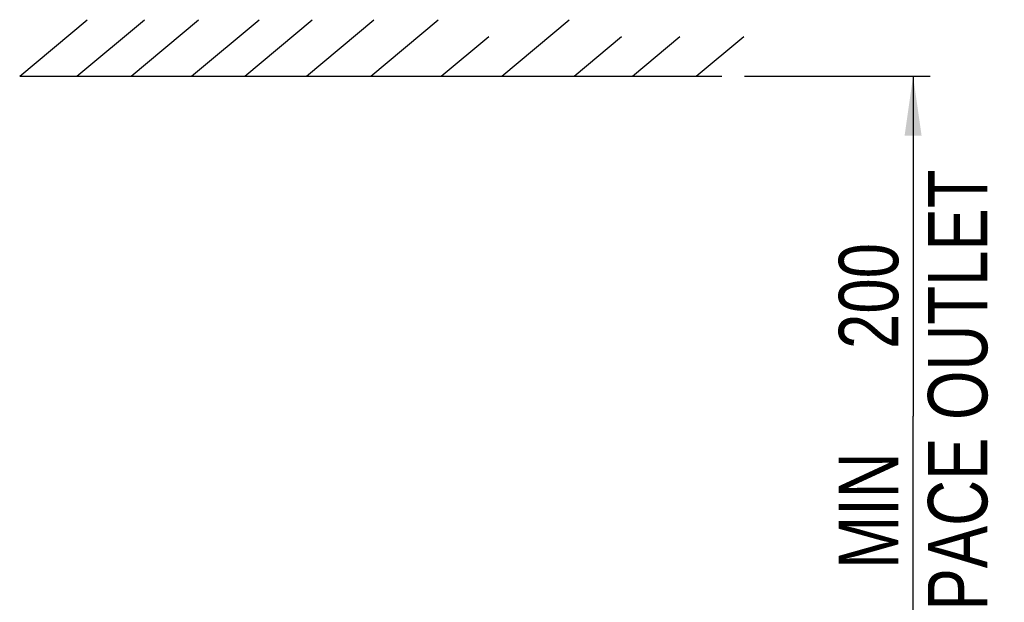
# Model space of a CAD drawing. Extents: x 0 to 594, y 0 to 420.
# Tile 14 of 51: x 71 to 129, y 275 to 309. Entities that reach past the tile are written whole.
import ezdxf

# ---------------------------------------------------------------- set-up
doc = ezdxf.new("R2010")
doc.units = 0
doc.header["$LTSCALE"] = 32.67
doc.layers.get('0').update_dxf_attribs({"linetype": 'CONTINUOUS'})
doc.styles.get("Standard").update_dxf_attribs({"font": 'txt', "width": 0.8})
doc.dimstyles.get("Standard").update_dxf_attribs({"dimtxt": 2.5, "dimasz": 2.5, "dimexe": 1.25, "dimexo": 0.625, "dimtad": 1, "dimcen": 2.5, "dimazin": 3, "dimtfac": 1, "dimtmove": 0, "dimatfit": 3})

# ---------------------------------------------------------------- blocks, each defined once
blk = doc.blocks.new('_FILLED')
at = {"color": 0, "linetype": 'BYBLOCK'}
blk.add_solid([(0, 0), (-1, 0.143), (-1, -0.143)], dxfattribs=at)
blk = doc.blocks.new('*D0')
at = {"color": 2, "linetype": 'CONTINUOUS'}
for p, q in [((113.616, 305.626), (124.541, 305.626)), ((123.541, 305.626), (123.541, 285.585)), ((123.541, 265.543), (123.541, 285.585)), ((113.911, 265.543), (124.541, 265.543))]:
    blk.add_line(p, q, dxfattribs=at)
at = {"color": 2, "linetype": 'CONTINUOUS', "xscale": 3.5, "yscale": 3.5, "zscale": 3.5}
for p, rotation in [((123.541, 305.626), 90), ((123.541, 265.543), 270)]:
    blk.add_blockref('_FILLED', p, dxfattribs=dict(at, rotation=rotation))
at = {"color": 5, "linetype": 'CONTINUOUS', "width": 0.8}
for s, p in [('AIR SPACE OUTLET', (127.916, 264.347)), ('200', (122.666, 289.547)), (' MIN ', (122.666, 275.547))]:
    blk.add_text(s, height=3.5, rotation=90, dxfattribs=at).set_placement(p)

msp = doc.modelspace()

# ---------------------------------------------------------------- linework, layer by layer
at = {"color": 7, "linetype": 'CONTINUOUS'}
for p, q in [((70.909, 305.626), (74.882, 308.959)), ((74.281, 305.626), (78.253, 308.959)), ((77.472, 305.626), (81.445, 308.959)), ((81.04, 305.626), (85.012, 308.959)), ((84.169, 305.626), (88.141, 308.959)), ((87.798, 305.626), (91.771, 308.959)), ((91.592, 305.626), (95.564, 308.959)), ((99.313, 305.626), (103.285, 308.959)), ((95.746, 305.626), (98.542, 307.972)), ((103.568, 305.626), (106.364, 307.972)), ((107.01, 305.626), (109.806, 307.972)), ((110.765, 305.626), (113.561, 307.972)), ((70.909, 305.626), (112.274, 305.626))]:
    msp.add_line(p, q, dxfattribs=at)

# ---------------------------------------------------------------- dimensions: what is measured, and where the dimension line sits
at = {"color": 2, "linetype": 'CONTINUOUS'}
dim = msp.add_linear_dim(base=(123.541, 305.626), p1=(113.911, 265.543), p2=(113.616, 305.626), angle=90, dimstyle='Standard', dxfattribs=at)
dim.commit()
dim.dimension.update_dxf_attribs({"geometry": '*D0', "text_midpoint": (123.541, 286.747), "dimtype": 128})

doc.saveas('drawing.dxf')
